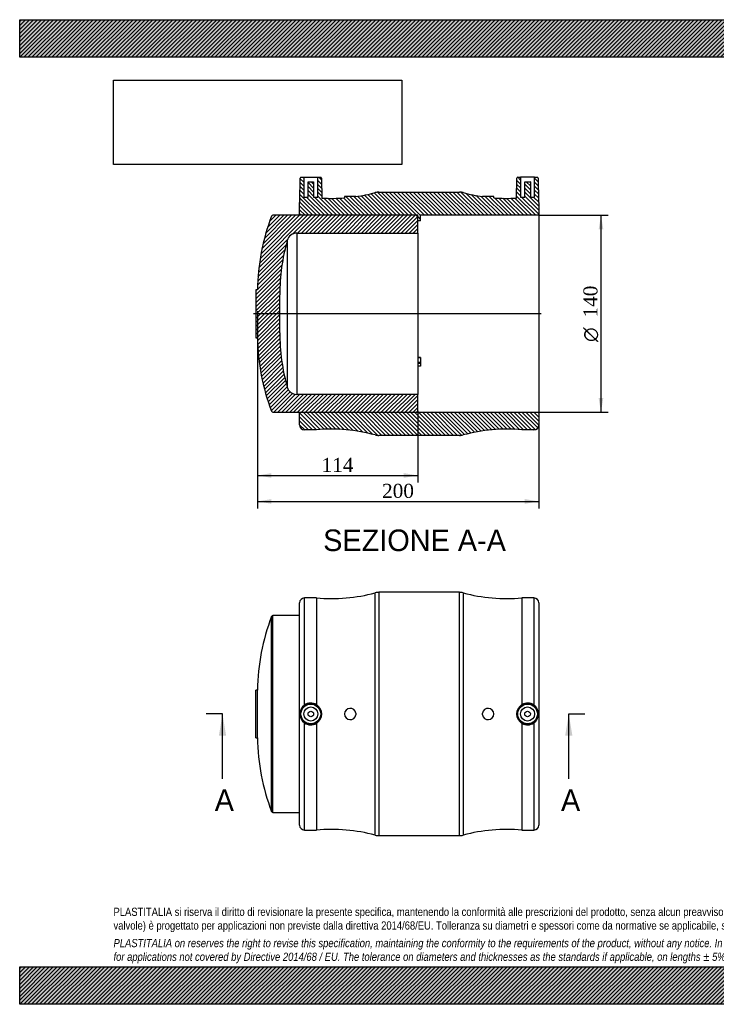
# Model space of a CAD drawing. Header units: millimetres. Extents: x 0 to 990, y 0 to 700.
import ezdxf
from ezdxf.enums import TextEntityAlignment as Align
from ezdxf.lldxf.tags import DXFTag

# ---------------------------------------------------------------- set-up
doc = ezdxf.new("R2010")
doc.units = ezdxf.units.MM
doc.header["$LTSCALE"] = 3.333333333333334
for name, color, linetype in [('CAP140C', 7, 'Continuous'), ('Default', 7, 'Continuous'), ('DV4_Default', 7, 'Continuous'), ('MP140C', 7, 'Continuous')]:
    doc.layers.add(name, color=color, linetype=linetype)
doc.styles.add('SEACAD_Solid_Edge_ANSI', font='seans.ttf')
doc.styles.add('SEACAD_Solid_Edge_ANSI1_Symbols', font='semeca1.ttf')
doc.styles.add('SEACAD_Times_New_Roman', font='times.ttf')
tags = doc.linetypes.add('CENTER2', pattern=[28.575000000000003, 19.05, -3.175, 3.175, -3.175]).pattern_tags.tags
tags[10:11] = [DXFTag(74, 4), DXFTag(75, 0), DXFTag(340, '0'), DXFTag(46, 0.0), DXFTag(50, 0.0), DXFTag(44, 0.0), DXFTag(45, 0.0)]
tags[8:9] = [DXFTag(74, 4), DXFTag(75, 0), DXFTag(340, '0'), DXFTag(46, 0.0), DXFTag(50, 0.0), DXFTag(44, 0.0), DXFTag(45, 0.0)]
tags[6:7] = [DXFTag(74, 4), DXFTag(75, 0), DXFTag(340, '0'), DXFTag(46, 0.0), DXFTag(50, 0.0), DXFTag(44, 0.0), DXFTag(45, 0.0)]
tags[4:5] = [DXFTag(74, 4), DXFTag(75, 0), DXFTag(340, '0'), DXFTag(46, 0.0), DXFTag(50, 0.0), DXFTag(44, 0.0), DXFTag(45, 0.0)]
doc.dimstyles.new('ANSImm', dxfattribs={"dimtxt": 10, "dimasz": 10, "dimexe": 5.000000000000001, "dimexo": 0, "dimgap": 2.5, "dimtad": 1, "dimdsep": 46, "dimtxsty": 'SEACAD_Times_New_Roman', "dimblk1": '_SE_FILLED', "dimblk2": '_SE_FILLED', "dimsah": 1, "dimcen": 5.000000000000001, "dimazin": 0, "dimtfac": 0.85, "dimtdec": 3, "dimtofl": 0, "dimtmove": 0, "dimatfit": 3, "dimfxl": 1, "dimarcsym": 0})
picture_1 = doc.add_image_def('image1.jpg', size_in_pixel=(4302, 1260))
pattern_1 = [(135, (0, 0), (-1.414213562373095, -1.414213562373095), [])]
pattern_2 = [(45, (0, 0), (-1.414213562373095, 1.414213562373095), [])]

# ---------------------------------------------------------------- blocks, each defined once
blk = doc.blocks.new('SE')
at = {"layer": 'CAP140C', "color": 7, "linetype": 'Continuous'}
for p, q in [((178.9299870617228, 137.044955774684), (178.9299870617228, 275.7487457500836)), ((179.8660265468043, 136.3968507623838), (179.8660265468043, 276.3968507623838)), ((198.8660265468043, 276.3968507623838), (179.8660265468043, 276.3968507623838)), ((167.8660265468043, 189.3968507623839), (167.8660265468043, 223.3968507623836)), ((168.8660265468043, 223.3968507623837), (167.8660265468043, 223.3968507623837)), ((168.8660265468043, 189.3968507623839), (168.8660265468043, 223.3968507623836)), ((167.8660265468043, 189.3968507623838), (168.8660265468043, 189.3968507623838)), ((179.8660265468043, 136.3968507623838), (198.8660265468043, 136.3968507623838))]:
    blk.add_line(p, q, dxfattribs=at)
for centre, radius, start, end in [((326.6858813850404, 220.2013469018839), 157.8522024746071, 159.3967350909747, 178.8400453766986), ((179.8660265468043, 275.3968507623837), 1.000000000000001, 90, 159.396735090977), ((326.6858813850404, 192.5923546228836), 157.8522024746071, 181.1599546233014, 200.6032649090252), ((179.8660265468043, 137.3968507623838), 1.000000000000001, 200.6032649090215, 270)]:
    blk.add_arc(centre, radius, start, end, dxfattribs=at)
at = {"layer": 'MP140C', "color": 7, "linetype": 'Continuous'}
for p, q in [((202.3660265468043, 212.7155645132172), (202.3660265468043, 288.8968507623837)), ((210.8660265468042, 288.8968507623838), (202.3660265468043, 288.8968507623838)), ((210.8660265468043, 288.8968507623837), (210.8660265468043, 213.0438916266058)), ((252.616347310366, 120.2403990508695), (252.616347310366, 292.553302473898)), ((255.2149893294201, 292.8968507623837), (255.2149893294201, 119.8968507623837)), ((312.5170637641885, 292.8968507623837), (255.2149893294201, 292.8968507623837)), ((312.5170637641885, 119.8968507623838), (312.5170637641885, 292.8968507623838)), ((315.1157057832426, 292.553302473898), (315.1157057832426, 120.2403990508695)), ((356.8660265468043, 288.8968507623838), (356.8660265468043, 213.0438916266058)), ((365.3660265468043, 288.8968507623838), (356.8660265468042, 288.8968507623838)), ((365.3660265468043, 288.8968507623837), (365.3660265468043, 212.7155645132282)), ((198.8660265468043, 127.3968507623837), (198.8660265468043, 285.3968507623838)), ((368.8660265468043, 285.3968507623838), (368.8660265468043, 127.3968507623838)), ((238.8301845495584, 206.9311272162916), (238.8301845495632, 205.8625743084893)), ((328.9018685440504, 205.8625743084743), (328.9018685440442, 206.9311272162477)), ((202.3660265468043, 123.8968507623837), (202.3660265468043, 200.0781370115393)), ((210.8660265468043, 199.7498098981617), (210.8660265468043, 123.8968507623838)), ((356.8660265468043, 199.7498098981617), (356.8660265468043, 123.8968507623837)), ((365.3660265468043, 200.0781370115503), (365.3660265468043, 123.8968507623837)), ((202.3660265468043, 123.8968507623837), (210.8660265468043, 123.8968507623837)), ((255.2149893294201, 119.8968507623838), (312.5170637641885, 119.8968507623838)), ((356.8660265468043, 123.8968507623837), (365.3660265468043, 123.8968507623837))]:
    blk.add_line(p, q, dxfattribs=at)
for centre, radius in [((206.8660265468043, 206.3968507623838), 7.508575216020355), ((206.8660265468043, 206.3968507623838), 7.008651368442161), ((206.8660265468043, 206.3968507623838), 5.000000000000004), ((360.8660265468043, 206.3968507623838), 7.508575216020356), ((360.8660265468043, 206.3968507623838), 7.008651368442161), ((360.8660265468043, 206.3968507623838), 5.000000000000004), ((206.8660265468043, 206.3968507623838), 2.000000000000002), ((360.8660265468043, 206.3968507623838), 2.000000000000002)]:
    blk.add_circle(centre, radius, dxfattribs=at)
for centre, radius, start, end in [((202.3660265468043, 285.3968507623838), 3.500000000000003, 90, 180), ((221.4326430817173, 408.4307230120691), 120, 264.9482695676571, 285.0620045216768), ((255.2149893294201, 282.8968507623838), 9.999999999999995, 90, 105.0620045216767), ((312.5170637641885, 282.8968507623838), 10, 74.93799547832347, 90), ((346.2994100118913, 408.4307230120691), 120, 254.9379954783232, 275.0517304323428), ((365.3660265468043, 285.3968507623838), 3.500000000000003, 0, 90), ((206.7945619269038, 206.3968507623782), 7.716091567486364, 125.0250869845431, 234.9749130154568), ((206.8659895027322, 206.4084832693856), 7.747834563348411, 58.91707898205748, 125.5070175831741), ((206.8666978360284, 206.3968507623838), 7.757434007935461, 301.0340835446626, 58.96591645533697), ((234.8660265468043, 206.3968507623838), 4.000000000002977, 7.675886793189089, 352.3241132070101), ((332.8660265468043, 206.3968507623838), 4.000000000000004, 187.6758867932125, 172.3241132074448), ((360.8653552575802, 206.3968507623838), 7.757434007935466, 121.0340835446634, 238.9659164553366), ((360.8660635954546, 206.4084833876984), 7.747834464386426, 54.49298193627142, 121.0829214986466), ((360.9374911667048, 206.3968507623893), 7.716091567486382, 305.0250869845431, 54.97491301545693), ((206.865989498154, 206.3852181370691), 7.747834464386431, 234.4929819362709, 301.0829214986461), ((360.8660635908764, 206.385218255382), 7.747834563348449, 238.9170789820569, 305.5070175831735), ((202.3660265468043, 127.3968507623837), 3.500000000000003, 180, 270), ((365.3660265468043, 127.3968507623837), 3.500000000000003, 270, 0), ((221.4326430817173, 4.362978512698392), 120, 74.93799547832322, 95.05173043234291), ((255.2149893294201, 129.8968507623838), 10, 254.9379954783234, 270), ((312.5170637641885, 129.8968507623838), 9.999999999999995, 270, 285.0620045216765), ((346.2994100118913, 4.362978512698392), 120, 84.94826956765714, 105.0620045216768)]:
    blk.add_arc(centre, radius, start, end, dxfattribs=at)
blk = doc.blocks.new('SE4')
at = {"color": 7, "linetype": 'Continuous', "style": 'SEACAD_Solid_Edge_ANSI'}
blk.add_text('A', height=15.33333333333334, dxfattribs=at).set_placement((384.6314223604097, 152.7301840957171), align=Align.TOP_LEFT)
blk = doc.blocks.new('SE5')
at = {"color": 7, "linetype": 'Continuous', "style": 'SEACAD_Solid_Edge_ANSI'}
blk.add_text('A', height=15.33333333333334, dxfattribs=at).set_placement((138.5793416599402, 152.7301840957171), align=Align.TOP_LEFT)
blk = doc.blocks.new('SEANNOT_GROUP')
at = {"linetype": 'Continuous'}
blk.add_hatch(color=7, dxfattribs=at).paths.add_polyline_path([(392.7141097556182, 191.0635170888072), (390.1585541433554, 206.3968507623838), (387.6029985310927, 191.0635170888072)])
at = {"color": 7, "linetype": 'Continuous'}
blk.add_lwpolyline([(390.1585541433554, 160.3968507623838), (390.1585541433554, 206.3968507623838)], dxfattribs=at)
blk = doc.blocks.new('SEANNOT_GROUP1')
at = {"linetype": 'Continuous'}
blk.add_hatch(color=7, dxfattribs=at).paths.add_polyline_path([(146.6620290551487, 191.0635170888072), (144.1064734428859, 206.3968507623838), (141.5509178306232, 191.0635170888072)])
at = {"color": 7, "linetype": 'Continuous'}
blk.add_lwpolyline([(144.1064734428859, 160.3968507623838), (144.1064734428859, 206.3968507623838)], dxfattribs=at)
blk = doc.blocks.new('SE3')
at = {"layer": 'Default', "color": 7, "linetype": 'CENTER2'}
for p, q in [((144.1064734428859, 206.3968507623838), (132.6064734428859, 206.3968507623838)), ((390.1585541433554, 206.3968507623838), (401.6585541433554, 206.3968507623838))]:
    blk.add_line(p, q, dxfattribs=at)
at = {"layer": 'Default', "color": 7, "linetype": 'CENTER2', "const_width": 0.0001}
blk.add_lwpolyline([(390.1585541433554, 206.3968507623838), (144.1064734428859, 206.3968507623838)], dxfattribs=at)
at = {"layer": 'Default'}
for name in ['SEANNOT_GROUP1', 'SEANNOT_GROUP', 'SE5', 'SE4']:
    blk.add_blockref(name, (0, 0), dxfattribs=at)
blk = doc.blocks.new('SE6')
at = {"layer": 'CAP140C', "linetype": 'Continuous'}
h = blk.add_hatch(dxfattribs=at)
h.set_pattern_fill('LINE', scale=0.6299212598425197, angle=45, style=0)
h.set_pattern_definition(pattern_2)
edge = h.paths.add_edge_path()
edge.add_line((281.8660265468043, 420.9391436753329), (282.8660265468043, 421.9391436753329))
edge.add_line((282.8660265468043, 421.9391436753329), (282.8660265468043, 433.6391436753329))
edge.add_line((282.8660265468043, 433.6391436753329), (196.8660265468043, 433.6391436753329))
edge.add_arc((196.8660265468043, 440.6391436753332), 7.000000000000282, 195.7019585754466, 270, ccw=False)
edge.add_arc((326.6858813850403, 477.1346475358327), 141.8522024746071, 179.8640843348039, 195.7019585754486, ccw=False)
edge.add_line((184.8340780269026, 477.4711455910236), (184.8660265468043, 490.9391436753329))
edge.add_line((184.8660265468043, 490.9391436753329), (184.8340780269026, 504.4071417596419))
edge.add_arc((326.6858813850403, 504.743639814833), 141.8522024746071, 164.2980414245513, 180.1359156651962, ccw=False)
edge.add_arc((196.8660265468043, 541.2391436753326), 7.000000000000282, 90, 164.2980414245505, ccw=False)
edge.add_line((196.8660265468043, 548.2391436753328), (282.8660265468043, 548.2391436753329))
edge.add_line((282.8660265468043, 548.2391436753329), (282.8660265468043, 559.9391436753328))
edge.add_line((282.8660265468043, 559.9391436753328), (281.8660265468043, 560.9391436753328))
edge.add_line((281.8660265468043, 560.9391436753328), (179.8660265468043, 560.9391436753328))
edge.add_arc((179.8660265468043, 559.9391436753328), 0.9999999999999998, 90, 159.3967350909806)
edge.add_arc((326.6858813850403, 504.743639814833), 157.8522024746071, 159.3967350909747, 178.8400453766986)
edge.add_line((168.8660265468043, 507.9391436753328), (167.8660265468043, 507.9391436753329))
edge.add_line((167.8660265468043, 507.9391436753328), (167.8660265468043, 473.9391436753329))
edge.add_line((167.8660265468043, 473.9391436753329), (168.8660265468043, 473.9391436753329))
edge.add_arc((326.6858813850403, 477.1346475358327), 157.8522024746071, 181.1599546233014, 200.6032649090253)
edge.add_arc((179.8660265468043, 421.9391436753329), 0.9999999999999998, 200.603264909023, 270)
edge.add_line((179.8660265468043, 420.9391436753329), (281.8660265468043, 420.9391436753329))
at = {"layer": 'MP140C', "linetype": 'Continuous'}
h = blk.add_hatch(dxfattribs=at)
h.set_pattern_fill('LINE', scale=0.6299212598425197, angle=135, style=0)
h.set_pattern_definition(pattern_1)
edge = h.paths.add_edge_path()
edge.add_arc((255.2149893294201, 567.4391436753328), 10, 90, 105.0620045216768)
edge.add_arc((221.4326430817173, 692.9730159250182), 120, 278.3304481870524, 285.0620045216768, ccw=False)
edge.add_line((238.8184873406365, 574.2391436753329), (230.8660265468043, 574.2391436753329))
edge.add_line((230.8660265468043, 574.2391436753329), (230.8660265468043, 573.3443768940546))
edge.add_arc((221.4326430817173, 692.9730159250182), 120, 266.74731151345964, 274.50876083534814, ccw=False)
edge.add_line((214.6238868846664, 573.1663348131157), (214.3746017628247, 587.4478698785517))
edge.add_arc((213.8746779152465, 587.439143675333), 0.4999999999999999, 1.000000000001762, 90)
edge.add_line((213.8746779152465, 587.939143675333), (211.8660265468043, 587.939143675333))
edge.add_line((211.8660265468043, 587.939143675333), (211.8660265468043, 573.939143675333))
edge.add_line((211.8660265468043, 573.939143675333), (208.8660265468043, 573.939143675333))
edge.add_line((208.8660265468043, 573.939143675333), (208.8660265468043, 584.7391436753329))
edge.add_line((208.8660265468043, 584.7391436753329), (204.8660265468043, 584.7391436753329))
edge.add_line((204.8660265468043, 584.7391436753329), (204.8660265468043, 573.939143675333))
edge.add_line((204.8660265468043, 573.939143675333), (201.8660265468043, 573.939143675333))
edge.add_line((201.8660265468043, 573.939143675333), (201.8660265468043, 587.939143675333))
edge.add_line((201.8660265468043, 587.939143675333), (199.8573751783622, 587.939143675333))
edge.add_arc((199.8573751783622, 587.439143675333), 0.4999999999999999, 90, 178.9999999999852)
edge.add_line((199.357451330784, 587.4478698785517), (199.0725086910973, 571.1235169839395))
edge.add_arc((202.3660265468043, 569.9391436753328), 3.5, 160.2210409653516, 180)
edge.add_line((198.8660265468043, 569.9391436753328), (198.8660265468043, 560.9391436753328))
edge.add_line((198.8660265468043, 560.9391436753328), (282.8660265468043, 560.939143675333))
edge.add_line((282.8660265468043, 560.939143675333), (282.8660265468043, 556.8944865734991))
edge.add_line((282.8660265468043, 556.8944865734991), (284.8660265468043, 556.894486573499))
edge.add_line((284.8660265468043, 556.894486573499), (284.8660265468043, 560.9391436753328))
edge.add_line((284.8660265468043, 560.9391436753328), (368.8660265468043, 560.939143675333))
edge.add_line((368.8660265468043, 560.939143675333), (368.8660265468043, 569.9391436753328))
edge.add_arc((365.3660265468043, 569.9391436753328), 3.5, 0, 19.77895903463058)
edge.add_line((368.6595444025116, 571.1235169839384), (368.3746017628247, 587.4478698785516))
edge.add_arc((367.8746779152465, 587.439143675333), 0.4999999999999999, 1.000000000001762, 90)
edge.add_line((367.8746779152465, 587.939143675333), (365.8660265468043, 587.9391436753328))
edge.add_line((365.8660265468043, 587.9391436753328), (365.8660265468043, 573.9391436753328))
edge.add_line((365.8660265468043, 573.9391436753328), (362.8660265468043, 573.939143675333))
edge.add_line((362.8660265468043, 573.939143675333), (362.8660265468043, 584.7391436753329))
edge.add_line((362.8660265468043, 584.7391436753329), (358.8660265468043, 584.7391436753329))
edge.add_line((358.8660265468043, 584.7391436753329), (358.8660265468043, 573.939143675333))
edge.add_line((358.8660265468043, 573.939143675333), (355.8660265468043, 573.939143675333))
edge.add_line((355.8660265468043, 573.939143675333), (355.8660265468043, 587.939143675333))
edge.add_line((355.8660265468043, 587.939143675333), (353.8573751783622, 587.9391436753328))
edge.add_arc((353.8573751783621, 587.439143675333), 0.4999999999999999, 90, 178.9999999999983)
edge.add_line((353.3574513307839, 587.4478698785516), (353.1081662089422, 573.1663348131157))
edge.add_arc((346.2994100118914, 692.9730159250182), 120, 265.49123916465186, 273.25268848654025, ccw=False)
edge.add_line((336.8660265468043, 573.3443768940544), (336.8660265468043, 574.2391436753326))
edge.add_line((336.8660265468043, 574.2391436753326), (328.913565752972, 574.2391436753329))
edge.add_arc((346.2994100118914, 692.9730159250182), 120, 254.93799547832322, 261.66955181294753, ccw=False)
edge.add_arc((312.5170637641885, 567.4391436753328), 10, 74.93799547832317, 90)
edge.add_line((312.5170637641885, 577.439143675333), (255.2149893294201, 577.439143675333))
h = blk.add_hatch(dxfattribs=at)
h.set_pattern_fill('LINE', scale=0.6299212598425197, angle=135, style=0)
h.set_pattern_definition(pattern_1)
edge = h.paths.add_edge_path()
edge.add_arc((221.4326430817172, 288.9052714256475), 120, 74.93799547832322, 95.05173043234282, ccw=False)
edge.add_arc((255.2149893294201, 414.4391436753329), 10, 254.937995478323, 270)
edge.add_line((255.2149893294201, 404.4391436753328), (312.5170637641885, 404.439143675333))
edge.add_arc((312.5170637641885, 414.4391436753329), 10, 270, 285.0620045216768)
edge.add_arc((346.2994100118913, 288.9052714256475), 120, 84.94826956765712, 105.0620045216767, ccw=False)
edge.add_line((356.8660265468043, 408.4391436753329), (365.3660265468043, 408.4391436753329))
edge.add_arc((365.3660265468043, 411.9391436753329), 3.5, 270, 360)
edge.add_line((368.8660265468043, 411.9391436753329), (368.8660265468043, 420.939143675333))
edge.add_line((368.8660265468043, 420.9391436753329), (198.8660265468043, 420.9391436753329))
edge.add_line((198.8660265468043, 420.9391436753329), (198.8660265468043, 411.9391436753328))
edge.add_arc((202.3660265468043, 411.9391436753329), 3.5, 180, 270)
edge.add_line((202.3660265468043, 408.439143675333), (210.8660265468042, 408.4391436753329))
at = {"layer": 'CAP140C', "color": 7, "linetype": 'Continuous'}
for p, q in [((281.8660265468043, 560.9391436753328), (179.8660265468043, 560.9391436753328)), ((282.8660265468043, 559.9391436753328), (281.8660265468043, 560.9391436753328)), ((282.8660265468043, 548.2391436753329), (282.8660265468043, 559.939143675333)), ((196.8660265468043, 548.2391436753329), (196.8660265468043, 433.6391436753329)), ((196.8660265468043, 548.2391436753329), (282.8660265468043, 548.2391436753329)), ((282.8660265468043, 548.2391436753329), (282.8660265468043, 433.6391436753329)), ((190.1272490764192, 543.1335771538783), (190.1272490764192, 438.7447101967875)), ((167.8660265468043, 507.9391436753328), (167.8660265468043, 473.9391436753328)), ((168.8660265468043, 507.9391436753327), (167.8660265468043, 507.9391436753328)), ((184.8660265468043, 490.9391436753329), (184.8340780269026, 504.4071417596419)), ((184.8340780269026, 477.4711455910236), (184.8660265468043, 490.939143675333)), ((167.8660265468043, 473.9391436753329), (168.8660265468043, 473.9391436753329)), ((282.8660265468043, 433.6391436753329), (196.8660265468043, 433.6391436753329)), ((282.8660265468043, 421.9391436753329), (282.8660265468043, 433.6391436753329)), ((179.8660265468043, 420.9391436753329), (281.8660265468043, 420.9391436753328)), ((281.8660265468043, 420.9391436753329), (282.8660265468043, 421.9391436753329))]:
    blk.add_line(p, q, dxfattribs=at)
for centre, radius, start, end in [((326.6858813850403, 504.743639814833), 157.8522024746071, 159.3967350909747, 178.8400453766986), ((179.8660265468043, 559.9391436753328), 1.000000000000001, 90, 159.3967350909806), ((196.8660265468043, 541.2391436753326), 7.000000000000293, 90, 164.2980414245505), ((326.6858813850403, 504.743639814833), 141.8522024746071, 164.2980414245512, 180.1359156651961), ((326.6858813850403, 477.1346475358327), 141.8522024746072, 179.8640843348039, 195.7019585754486), ((326.6858813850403, 477.1346475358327), 157.8522024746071, 181.1599546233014, 200.6032649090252), ((196.8660265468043, 440.6391436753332), 7.00000000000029, 195.7019585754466, 269.9999999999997), ((179.8660265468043, 421.9391436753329), 0.9999999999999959, 200.603264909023, 270)]:
    blk.add_arc(centre, radius, start, end, dxfattribs=at)
at = {"layer": 'DV4_Default', "color": 7, "linetype": 'CENTER2'}
blk.add_line((370.6160265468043, 490.9391436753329), (166.1160265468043, 490.9391436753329), dxfattribs=at)
at = {"layer": 'MP140C', "color": 7, "linetype": 'Continuous'}
for p, q in [((199.0725086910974, 571.1235169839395), (199.357451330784, 587.4478698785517)), ((199.8573751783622, 587.939143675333), (201.8660265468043, 587.939143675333)), ((201.8660265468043, 587.939143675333), (211.8660265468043, 587.939143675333)), ((201.8660265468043, 587.939143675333), (201.8660265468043, 573.939143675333)), ((204.8660265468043, 584.7391436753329), (208.8660265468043, 584.7391436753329)), ((204.8660265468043, 573.939143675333), (204.8660265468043, 584.7391436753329)), ((208.8660265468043, 584.7391436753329), (208.8660265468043, 573.939143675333)), ((211.8660265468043, 587.939143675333), (213.8746779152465, 587.939143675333)), ((211.8660265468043, 573.939143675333), (211.8660265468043, 587.939143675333)), ((214.3746017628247, 587.4478698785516), (214.6238868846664, 573.1663348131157)), ((353.1081662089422, 573.1663348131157), (353.357451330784, 587.4478698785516)), ((353.8573751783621, 587.9391436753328), (355.8660265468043, 587.9391436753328)), ((365.8660265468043, 587.9391436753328), (355.8660265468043, 587.9391436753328)), ((355.8660265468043, 587.9391436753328), (355.8660265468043, 573.9391436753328)), ((358.8660265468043, 573.939143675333), (358.8660265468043, 584.7391436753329)), ((358.8660265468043, 584.7391436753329), (362.8660265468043, 584.7391436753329)), ((362.8660265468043, 584.7391436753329), (362.8660265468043, 573.939143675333)), ((365.8660265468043, 573.939143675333), (365.8660265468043, 587.939143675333)), ((365.8660265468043, 587.9391436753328), (367.8746779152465, 587.9391436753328)), ((368.3746017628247, 587.4478698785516), (368.6595444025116, 571.1235169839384)), ((238.8184873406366, 574.2391436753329), (230.8660265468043, 574.2391436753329)), ((230.8660265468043, 574.2391436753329), (230.8660265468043, 573.3443768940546)), ((255.2149893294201, 577.439143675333), (312.5170637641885, 577.439143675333)), ((336.8660265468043, 574.2391436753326), (328.913565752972, 574.239143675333)), ((336.8660265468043, 573.3443768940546), (336.8660265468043, 574.2391436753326)), ((198.8660265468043, 560.939143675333), (198.8660265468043, 569.939143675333)), ((201.8660265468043, 573.939143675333), (204.8660265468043, 573.939143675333)), ((208.8660265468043, 573.939143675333), (211.8660265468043, 573.939143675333)), ((355.8660265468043, 573.939143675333), (358.8660265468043, 573.939143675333)), ((362.8660265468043, 573.939143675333), (365.8660265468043, 573.939143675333)), ((368.8660265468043, 569.9391436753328), (368.8660265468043, 560.9391436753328)), ((282.8660265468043, 560.939143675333), (198.8660265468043, 560.939143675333)), ((282.8660265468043, 556.894486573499), (282.8660265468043, 560.9391436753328)), ((368.8660265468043, 560.9391436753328), (284.8660265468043, 560.9391436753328)), ((284.8660265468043, 556.894486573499), (284.8660265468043, 560.9391436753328)), ((368.8660265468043, 560.9391436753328), (368.8660265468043, 420.9391436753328)), ((284.8660265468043, 556.894486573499), (282.8660265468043, 556.894486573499)), ((284.8660265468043, 459.9435230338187), (282.8660265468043, 459.9435230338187)), ((284.8660265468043, 459.6935230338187), (282.8660265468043, 459.6935230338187)), ((284.8660265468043, 456.229421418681), (282.8660265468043, 456.229421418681)), ((284.8660265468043, 455.5464087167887), (282.8660265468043, 455.5464087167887)), ((284.8660265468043, 459.9435230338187), (284.8660265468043, 459.6935230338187)), ((284.8660265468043, 459.6935230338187), (284.8660265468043, 456.229421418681)), ((284.8660265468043, 456.229421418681), (284.8660265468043, 455.5464087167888)), ((284.8660265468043, 455.5464087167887), (284.8660265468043, 453.7964087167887)), ((284.8660265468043, 453.7964087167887), (282.8660265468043, 453.7964087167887)), ((198.8660265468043, 411.9391436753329), (198.8660265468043, 420.9391436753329)), ((198.8660265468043, 420.9391436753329), (368.8660265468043, 420.9391436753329)), ((368.8660265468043, 420.9391436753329), (368.8660265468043, 411.9391436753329)), ((210.8660265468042, 408.4391436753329), (202.3660265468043, 408.4391436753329)), ((365.3660265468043, 408.4391436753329), (356.8660265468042, 408.4391436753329)), ((312.5170637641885, 404.4391436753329), (255.2149893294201, 404.4391436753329))]:
    blk.add_line(p, q, dxfattribs=at)
for centre, radius, start, end in [((199.8573751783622, 587.439143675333), 0.5000000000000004, 90, 178.9999999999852), ((213.8746779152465, 587.439143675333), 0.5000000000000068, 1.000000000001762, 90), ((353.8573751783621, 587.439143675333), 0.5000000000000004, 90, 178.9999999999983), ((367.8746779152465, 587.439143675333), 0.5000000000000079, 1.000000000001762, 90), ((221.4326430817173, 692.9730159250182), 120, 278.3304481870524, 285.0620045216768), ((255.2149893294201, 567.4391436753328), 9.99999999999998, 90, 105.0620045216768), ((312.5170637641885, 567.4391436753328), 10.00000000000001, 74.93799547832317, 90), ((346.2994100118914, 692.9730159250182), 120, 254.9379954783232, 261.6695518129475), ((202.3660265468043, 569.9391436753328), 3.500000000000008, 160.2210409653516, 180), ((221.4326430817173, 692.9730159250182), 120, 266.7473115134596, 274.5087608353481), ((346.2994100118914, 692.9730159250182), 120, 265.4912391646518, 273.2526884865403), ((365.3660265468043, 569.9391436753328), 3.499999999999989, 0, 19.77895903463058), ((202.3660265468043, 411.9391436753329), 3.500000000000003, 180, 270), ((221.4326430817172, 288.9052714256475), 120, 74.93799547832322, 95.05173043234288), ((346.2994100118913, 288.9052714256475), 120, 84.9482695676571, 105.0620045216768), ((365.3660265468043, 411.9391436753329), 3.500000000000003, 270, 0), ((255.2149893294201, 414.4391436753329), 10, 254.937995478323, 270), ((312.5170637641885, 414.4391436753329), 9.99999999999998, 270.0000000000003, 285.0620045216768)]:
    blk.add_arc(centre, radius, start, end, dxfattribs=at)
blk = doc.blocks.new('DMBLK26')
at = {"layer": 'Default', "linetype": 'Continuous'}
for points in [[(178.8660266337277, 374.3009991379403), (178.8660266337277, 377.6343325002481), (168.8660265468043, 375.9676658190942)], [(272.8660314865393, 374.3009991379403), (282.8660315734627, 375.9676658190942), (272.8660314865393, 377.6343325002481)]]:
    blk.add_hatch(color=7, dxfattribs=at).paths.add_polyline_path(points)
at = {"layer": 'Default', "color": 7, "linetype": 'Continuous'}
for p, q in [((168.8660265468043, 492.8509368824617), (168.8660265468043, 370.9676657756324)), ((282.8660265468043, 421.9391438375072), (282.8660265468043, 370.9676657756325)), ((168.8660265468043, 375.9676658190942), (282.8660315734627, 375.9676658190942))]:
    blk.add_line(p, q, dxfattribs=at)
at = {"layer": 'Default', "color": 7, "linetype": 'Continuous', "style": 'SEACAD_Times_New_Roman'}
blk.add_text('114', height=10, dxfattribs=at).set_placement((214.4916214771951, 388.4676658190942), align=Align.TOP_LEFT)
blk = doc.blocks.new('_SE_FILLED')
at = {"color": 0}
blk.add_line((0, 0), (-1, 0), dxfattribs=at)
blk.add_solid([(0, 0), (-1, -0.1665), (-1, 0.1665), (0, 0)], dxfattribs=at)
blk = doc.blocks.new('DMBLK27')
at = {"layer": 'Default', "linetype": 'Continuous'}
for points in [[(178.8660266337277, 355.8587073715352), (178.8660266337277, 359.192040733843), (168.8660265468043, 357.5253740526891)], [(358.8660219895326, 355.8587073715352), (368.866022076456, 357.5253740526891), (358.8660219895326, 359.192040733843)]]:
    blk.add_hatch(color=7, dxfattribs=at).paths.add_polyline_path(points)
at = {"layer": 'Default', "color": 7, "linetype": 'Continuous'}
for p, q in [((168.8660265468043, 473.9391436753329), (168.8660265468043, 352.5253740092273)), ((368.8660265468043, 420.9391436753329), (368.8660265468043, 352.5253740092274)), ((168.8660265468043, 357.5253740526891), (368.866022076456, 357.5253740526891))]:
    blk.add_line(p, q, dxfattribs=at)
at = {"layer": 'Default', "color": 7, "linetype": 'Continuous', "style": 'SEACAD_Times_New_Roman'}
blk.add_text('200', height=10, dxfattribs=at).set_placement((257.4916167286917, 370.0253740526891), align=Align.TOP_LEFT)
blk = doc.blocks.new('GDimGGroup')
at = {"layer": 'Default', "linetype": 'Continuous'}
for points in [[(414.7240145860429, 550.9391435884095), (413.057347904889, 560.9391436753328), (411.3906812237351, 550.9391435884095)], [(414.7240145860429, 430.9391456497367), (411.3906812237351, 430.9391456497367), (413.057347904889, 420.9391455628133)]]:
    blk.add_hatch(color=7, dxfattribs=at).paths.add_polyline_path(points)
at = {"layer": 'Default', "color": 7, "linetype": 'Continuous'}
for p, q in [((368.8660265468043, 560.9391436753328), (418.0573479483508, 560.9391436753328)), ((413.057347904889, 560.9391436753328), (413.057347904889, 420.9391455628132)), ((368.8660265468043, 420.9391436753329), (418.0573479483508, 420.9391436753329))]:
    blk.add_line(p, q, dxfattribs=at)
for s, style, p in [('140', 'SEACAD_Times_New_Roman', (400.557347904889, 488.2664914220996)), ('O', 'SEACAD_Solid_Edge_ANSI1_Symbols', (400.557347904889, 470.8629826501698))]:
    blk.add_text(s, height=10, rotation=90, dxfattribs=dict(at, style=style)).set_placement(p, align=Align.TOP_LEFT)

msp = doc.modelspace()

# ---------------------------------------------------------------- hatches: boundary and pattern name
at = {"layer": 'Default', "linetype": 'Continuous'}
h = msp.add_hatch(dxfattribs=at)
h.set_pattern_fill('LINE', scale=0.6299212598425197, angle=45, style=0)
h.set_pattern_definition(pattern_2)
h.paths.add_polyline_path([(990.0000000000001, 673.3333443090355), (990.0000000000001, 700.0000109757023), (8.501052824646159e-06, 700.0000109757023), (8.501052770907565e-06, 673.3333443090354)])
for points in [[(990.0000000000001, 673.3333443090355), (990.0000000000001, 700.0000109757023), (8.501052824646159e-06, 700.0000109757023), (8.501052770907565e-06, 673.3333443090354)], [(989.9999865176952, -9.550797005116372e-06), (989.9999865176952, 26.6666666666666), (-1.348230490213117e-05, 26.6666666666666), (-1.348230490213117e-05, -9.550797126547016e-06)]]:
    msp.add_hatch(color=7, dxfattribs=at).paths.add_polyline_path(points)
h = msp.add_hatch(dxfattribs=at)
h.set_pattern_fill('LINE', scale=0.6299212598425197, angle=45, style=0)
h.set_pattern_definition(pattern_2)
h.paths.add_polyline_path([(989.9999865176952, -9.550797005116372e-06), (989.9999865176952, 26.6666666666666), (-1.348230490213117e-05, 26.6666666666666), (-1.348230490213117e-05, -9.550797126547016e-06)])

# ---------------------------------------------------------------- linework, layer by layer
at = {"layer": 'Default', "color": 7, "linetype": 'Continuous'}
for p, q in [((8.501052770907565e-06, 700.0000109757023), (990.0000000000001, 700.0000109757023)), ((8.501052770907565e-06, 673.3333443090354), (8.501052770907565e-06, 700.0000109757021)), ((990.0000000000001, 673.3333443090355), (8.501052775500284e-06, 673.3333443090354)), ((-1.348230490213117e-05, 26.6666666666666), (989.9999865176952, 26.6666666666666)), ((-1.348230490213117e-05, -9.550797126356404e-06), (-1.348230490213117e-05, 26.6666666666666)), ((989.9999865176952, -9.550797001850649e-06), (-1.34823048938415e-05, -9.550797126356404e-06))]:
    msp.add_line(p, q, dxfattribs=at)

# ---------------------------------------------------------------- block references
at = {"layer": 'Default'}
for name in ['SE6', 'GDimGGroup', 'SE', 'SE3']:
    msp.add_blockref(name, (0, 0), dxfattribs=at)

# ---------------------------------------------------------------- texts
at = {"layer": 'Default', "color": 7, "linetype": 'Continuous', "style": 'SEACAD_Solid_Edge_ANSI'}
msp.add_text('SEZIONE A-A', height=15.33333333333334, dxfattribs=at).set_placement((215.6403388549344, 337.5487510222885), align=Align.TOP_LEFT)
at = {"layer": 'Default', "insert": (66.66665318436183, 68.67455074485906), "char_height": 5.833333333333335, "width": 856.6666666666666, "attachment_point": 1}
msp.add_mtext("{\\fArial Narrow|b0||i0||c0|p34;\\C7;\\H5.833333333;\\W1.;PLASTITALIA si riserva il diritto di revisionare la presente specifica, mantenendo la conformità alle prescrizioni del prodotto, senza alcun preavviso. In caso di assegnazione d'ordine si riserva di compiere una più dettagliata analisi tecnico/qualitativa. Il presente prodotto (ad esclusione delle \\P}{\\fArial Narrow|b0||i0||c0|p34;\\C7;\\H5.833333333;\\W1.;valvole) è progettato per applicazioni non previste dalla direttiva 2014/68/EU. Tolleranza su diametri e spessori come da normative se applicabile, su lunghezze ±5%, su angoli ±2°, se non diversamente specificato.\\P}{\\fArial Narrow|b0||i0||c0|p34;\\C7;\\H1.666666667;\\W1.;   \\P}{\\fArial Narrow|b0||i1||c0|p34;\\C7;\\H5.833333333;\\W1.;PLASTITALIA on reserves the right to revise this specification, maintaining the conformity to the requirements of the product, without any notice. In case of assignation of order on will reserve to make a more detailed analysis technical/qualitative. This product (excluding valves) is designed \\P}{\\fArial Narrow|b0||i1||c0|p34;\\C7;\\H5.833333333;\\W1.;for applications not covered by Directive 2014/68 / EU. The tolerance on diameters and thicknesses as the standards if applicable, on lengths ± 5%, on angles ± 2 °, unless otherwise indicated.\\P}", dxfattribs=at)

# ---------------------------------------------------------------- dimensions: what is measured, and where the dimension line sits
at = {"layer": 'Default', "color": 7, "linetype": 'Continuous'}
for base, p2, picture, middle in [((282.8660265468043, 375.9676658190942), (282.8660265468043, 433.6391436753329), 'DMBLK26', (225.8660290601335, 375.9676658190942)), ((368.8660265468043, 357.5253740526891), (368.8660265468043, 420.9391436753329), 'DMBLK27', (268.8660243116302, 357.5253740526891))]:
    dim = msp.add_linear_dim(base=base, p1=(168.8660265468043, 473.9391436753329), p2=p2, text='\\A1;<>', dimstyle='ANSImm', dxfattribs=at)
    dim.commit()
    dim.dimension.update_dxf_attribs({"geometry": picture, "text_midpoint": middle, "dimtype": 160})

# ---------------------------------------------------------------- pictures from other files: only their frames are drawn
image = msp.add_image(picture_1, insert=(66.66667516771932, 597.0105931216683), size_in_units=(204.8571428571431, 60.000000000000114))
image.dxf.flags = 7

doc.saveas('drawing.dxf')
